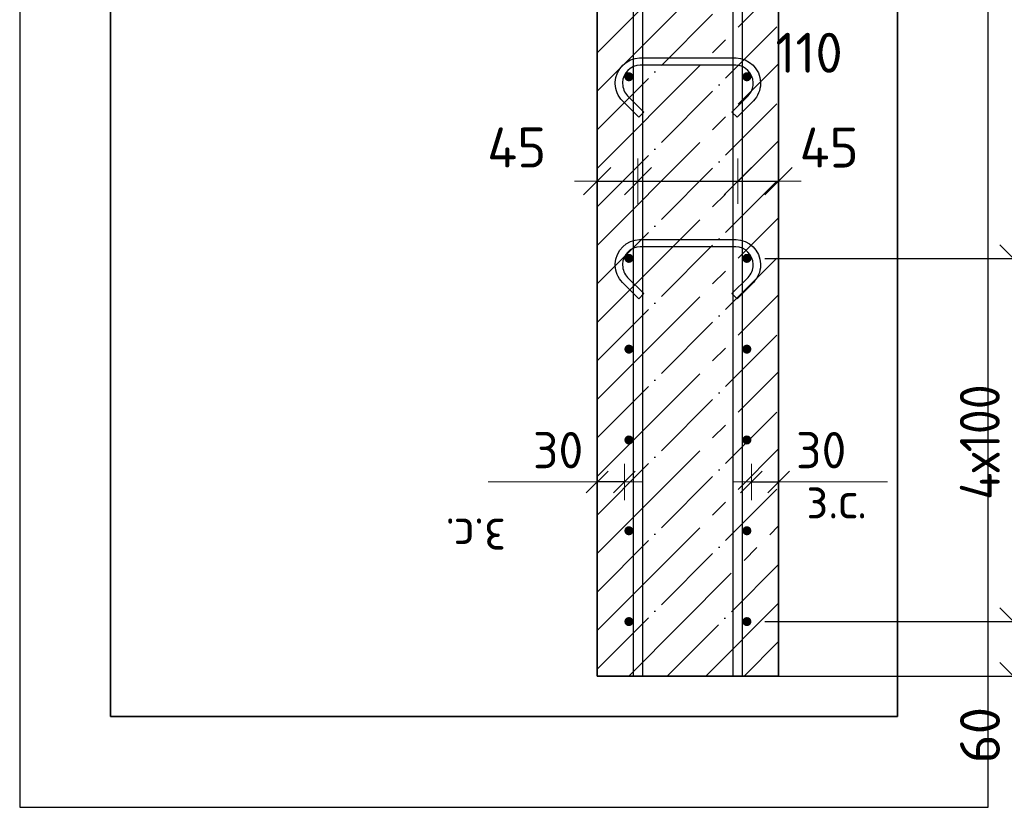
# Model space of a CAD drawing. Header units: millimetres. Extents: x -2995 to 60896, y -2809 to 57831.
# Tile 84 of 169: x 35602 to 36687, y 22598 to 23465. Entities that reach past the tile are written whole.
import ezdxf

# ---------------------------------------------------------------- set-up
doc = ezdxf.new("R2010")
doc.units = ezdxf.units.MM
doc.header["$PDMODE"] = 65
doc.linetypes.add('______11', pattern=[100, 80, -10, 0, -10])
doc.linetypes.add('______5', pattern=[220, 160, -20, 20, -20])
for name, color, linetype, lineweight in [('Standard', 7, 'Continuous', 25), ('Арм.стержн. вертикальными 1', 22, 'Continuous', 35), ('Арм.стержн.горизонт. 1', 180, 'Continuous', 35), ('Размерная линия_ общее', 7, 'Continuous', 13), ('Размерная линия_ общее_1', 7, 'Continuous', 13)]:
    doc.layers.add(name, color=color, linetype=linetype, lineweight=lineweight)
doc.layers.add('Арм.стержн.Стяжки', color=7, linetype='Continuous', lineweight=35, true_color=0x501e0f)
doc.styles.add('ISOCPEUR', font='ISOCPEUR')
doc.dimstyles.new('DIMSTYLE_11', dxfattribs={"dimtxt": 44, "dimasz": 50, "dimexe": 0, "dimexo": 0.001, "dimgap": 22, "dimtad": 2, "dimdec": 0, "dimrnd": 5, "dimzin": 12, "dimdsep": 46, "dimtxsty": 'ISOCPEUR', "dimblk1": 'ALL_ML_STRICH', "dimblk2": 'ALL_ML_STRICH', "dimsah": 1, "dimcen": 0, "dimse1": 1, "dimse2": 1, "dimclrd": 7, "dimclre": 256, "dimclrt": 7, "dimadec": 0, "dimazin": 0, "dimtfac": 1, "dimtdec": 0, "dimtix": 1, "dimtmove": 2, "dimatfit": 3, "dimfxl": 0, "dimtvp": 1.2, "dimtzin": 0, "dimlwd": 0, "dimlwe": -3, "dimarcsym": 0})
doc.dimstyles.new('DIMSTYLE_3', dxfattribs={"dimtxt": 44, "dimasz": 50, "dimexe": 0, "dimexo": 0, "dimgap": 22, "dimtad": 2, "dimdec": 0, "dimrnd": 5, "dimzin": 12, "dimdsep": 46, "dimtxsty": 'ISOCPEUR', "dimblk1": 'ALL_ML_STRICH', "dimblk2": 'ALL_ML_STRICH', "dimsah": 1, "dimcen": 0, "dimclrd": 7, "dimclre": 256, "dimclrt": 7, "dimadec": 0, "dimazin": 0, "dimtfac": 1, "dimtdec": 0, "dimtix": 1, "dimtmove": 2, "dimatfit": 3, "dimfxl": 0, "dimtvp": 1.2, "dimtzin": 0, "dimlwd": 0, "dimlwe": -3, "dimarcsym": 0})
doc.dimstyles.new('DIMSTYLE_5', dxfattribs={"dimtxt": 44, "dimasz": 50, "dimexe": 0, "dimexo": 0, "dimgap": 22, "dimtad": 2, "dimdec": 0, "dimrnd": 5, "dimzin": 12, "dimdsep": 46, "dimtxsty": 'ISOCPEUR', "dimblk1": 'ALL_ML_STRICH', "dimblk2": 'ALL_ML_STRICH', "dimsah": 1, "dimcen": 0, "dimclrd": 7, "dimclre": 256, "dimclrt": 7, "dimadec": 0, "dimazin": 0, "dimtfac": 1, "dimtdec": 0, "dimtix": 1, "dimtmove": 2, "dimatfit": 3, "dimfxl": 0, "dimtzin": 0, "dimlwd": 0, "dimlwe": -3, "dimarcsym": 0})
doc.dimstyles.new('DIMSTYLE_8', dxfattribs={"dimtxt": 40, "dimasz": 40, "dimexe": 0, "dimexo": 0.001, "dimgap": 20, "dimtad": 2, "dimdec": 0, "dimrnd": 5, "dimzin": 12, "dimdsep": 46, "dimtxsty": 'ISOCPEUR', "dimblk1": 'ALL_ML_STRICH', "dimblk2": 'ALL_ML_STRICH', "dimsah": 1, "dimcen": 0, "dimse1": 1, "dimse2": 1, "dimclrd": 7, "dimclre": 256, "dimclrt": 7, "dimadec": 0, "dimazin": 0, "dimtfac": 1, "dimtdec": 0, "dimtix": 1, "dimtmove": 2, "dimatfit": 3, "dimfxl": 0, "dimtvp": 1.2, "dimtzin": 0, "dimlwd": 0, "dimlwe": -3, "dimarcsym": 0})

# ---------------------------------------------------------------- blocks, each defined once
blk = doc.blocks.new('ALL_ML_STRICH')
at = {"color": 0, "linetype": 'ByBlock', "lineweight": -2}
for p, q in [((0, -0.5), (0, 0.5)), ((-0.3, -0.3), (0.3, 0.3)), ((-1, 0), (0.5, 0))]:
    blk.add_line(p, q, dxfattribs=at)
blk = doc.blocks.new('*D226')
at = {"layer": 'DEFPOINTS', "color": 7, "linetype": 'Continuous', "lineweight": 13, "transparency": 33554687}
for p in [(36408.2, 22955.8), (36408.2, 22947.1), (36438.2, 22947.1)]:
    blk.add_point(p, dxfattribs=at)
at = {"layer": 'Размерная линия_ общее_1', "color": 7, "linetype": 'Continuous', "lineweight": -2, "transparency": 33554687}
blk.add_line((36408.2, 22955.8), (36438.2, 22955.8), dxfattribs=at)
at = {"layer": 'Размерная линия_ общее_1', "color": 7, "linetype": 'Continuous', "lineweight": 13, "transparency": 33554687, "xscale": 40, "yscale": 40, "zscale": 40, "rotation": 180}
blk.add_blockref('ALL_ML_STRICH', (36408.2, 22955.8), dxfattribs=at)
at = {"layer": 'Размерная линия_ общее_1', "color": 7, "linetype": 'Continuous', "lineweight": 13, "transparency": 33554687, "xscale": 40, "yscale": 40, "zscale": 40}
blk.add_blockref('ALL_ML_STRICH', (36438.2, 22955.8), dxfattribs=at)
at = {"layer": 'Размерная линия_ общее_1', "color": 7, "linetype": 'Continuous', "lineweight": 13, "transparency": 33554687, "insert": (36485.2, 22990.8), "char_height": 40, "width": 80, "attachment_point": 5, "style": 'ISOCPEUR'}
blk.add_mtext('\\A1;{30}', dxfattribs=at)
at = {"layer": 'Размерная линия_ общее_1', "color": 7, "linetype": 'Continuous', "lineweight": 13, "transparency": 33554687, "insert": (36468.8, 22955.6), "char_height": 40, "width": 2, "attachment_point": 1, "line_spacing_factor": 0.60241, "style": 'ISOCPEUR'}
blk.add_mtext('з.с.', dxfattribs=at)
blk = doc.blocks.new('*D227')
at = {"layer": 'DEFPOINTS', "color": 7, "linetype": 'Continuous', "lineweight": 13, "transparency": 33554687}
for p in [(36283.2, 23289.4), (36238.2, 23287.1), (36238.2, 23277.7)]:
    blk.add_point(p, dxfattribs=at)
at = {"layer": 'Размерная линия_ общее', "color": 7, "linetype": 'Continuous', "lineweight": -2, "transparency": 33554687}
blk.add_line((36238.2, 23287.1), (36283.2, 23287.1), dxfattribs=at)
at = {"layer": 'Размерная линия_ общее', "color": 7, "linetype": 'Continuous', "lineweight": 13, "transparency": 33554687, "xscale": 50, "yscale": 50, "zscale": 50, "rotation": 180}
blk.add_blockref('ALL_ML_STRICH', (36238.2, 23287.1), dxfattribs=at)
at = {"layer": 'Размерная линия_ общее', "color": 7, "linetype": 'Continuous', "lineweight": 13, "transparency": 33554687, "xscale": 50, "yscale": 50, "zscale": 50}
blk.add_blockref('ALL_ML_STRICH', (36283.2, 23287.1), dxfattribs=at)
at = {"layer": 'Размерная линия_ общее', "color": 7, "linetype": 'Continuous', "lineweight": 13, "transparency": 33554687, "insert": (36149.6, 23324.2), "char_height": 44, "width": 88, "attachment_point": 5, "style": 'ISOCPEUR'}
blk.add_mtext('\\A1;{45}', dxfattribs=at)
blk = doc.blocks.new('*D228')
at = {"layer": 'DEFPOINTS', "color": 7, "linetype": 'Continuous', "lineweight": 13, "transparency": 33554687}
for p in [(36283.2, 23289.4), (36393.2, 23293.4), (36283.2, 23287.1)]:
    blk.add_point(p, dxfattribs=at)
at = {"layer": 'Размерная линия_ общее', "color": 7, "linetype": 'Continuous', "lineweight": -2, "transparency": 33554687}
blk.add_line((36283.2, 23287.1), (36393.2, 23287.1), dxfattribs=at)
at = {"layer": 'Размерная линия_ общее', "color": 7, "linetype": 'Continuous', "lineweight": 13, "transparency": 33554687, "xscale": 50, "yscale": 50, "zscale": 50, "rotation": 180}
blk.add_blockref('ALL_ML_STRICH', (36283.2, 23287.1), dxfattribs=at)
at = {"layer": 'Размерная линия_ общее', "color": 7, "linetype": 'Continuous', "lineweight": 13, "transparency": 33554687, "xscale": 50, "yscale": 50, "zscale": 50}
blk.add_blockref('ALL_ML_STRICH', (36393.2, 23287.1), dxfattribs=at)
at = {"layer": 'Размерная линия_ общее', "color": 7, "linetype": 'Continuous', "lineweight": 13, "transparency": 33554687, "insert": (36471.8, 23428.5), "char_height": 44, "width": 132, "attachment_point": 5, "style": 'ISOCPEUR'}
blk.add_mtext('\\A1;{110}', dxfattribs=at)
blk = doc.blocks.new('*D229')
at = {"layer": 'DEFPOINTS', "color": 7, "linetype": 'Continuous', "lineweight": 13, "transparency": 33554687}
for p in [(36393.2, 23293.4), (36393.2, 23287.1), (36438.2, 23286.2)]:
    blk.add_point(p, dxfattribs=at)
at = {"layer": 'Размерная линия_ общее', "color": 7, "linetype": 'Continuous', "lineweight": -2, "transparency": 33554687}
blk.add_line((36393.2, 23287.1), (36438.2, 23287.1), dxfattribs=at)
at = {"layer": 'Размерная линия_ общее', "color": 7, "linetype": 'Continuous', "lineweight": 13, "transparency": 33554687, "xscale": 50, "yscale": 50, "zscale": 50, "rotation": 180}
blk.add_blockref('ALL_ML_STRICH', (36393.2, 23287.1), dxfattribs=at)
at = {"layer": 'Размерная линия_ общее', "color": 7, "linetype": 'Continuous', "lineweight": 13, "transparency": 33554687, "xscale": 50, "yscale": 50, "zscale": 50}
blk.add_blockref('ALL_ML_STRICH', (36438.2, 23287.1), dxfattribs=at)
at = {"layer": 'Размерная линия_ общее', "color": 7, "linetype": 'Continuous', "lineweight": 13, "transparency": 33554687, "insert": (36493.9, 23324.1), "char_height": 44, "width": 88, "attachment_point": 5, "style": 'ISOCPEUR'}
blk.add_mtext('\\A1;{45}', dxfattribs=at)
blk = doc.blocks.new('*D231')
at = {"layer": 'DEFPOINTS', "color": 7, "linetype": 'Continuous', "lineweight": 13, "transparency": 33554687}
for p in [(36268.2, 22955.8), (36238.2, 22947.1), (36268.2, 22947.1)]:
    blk.add_point(p, dxfattribs=at)
at = {"layer": 'Размерная линия_ общее_1', "color": 7, "linetype": 'Continuous', "lineweight": -2, "transparency": 33554687}
blk.add_line((36268.2, 22955.8), (36238.2, 22955.8), dxfattribs=at)
at = {"layer": 'Размерная линия_ общее_1', "color": 7, "linetype": 'Continuous', "lineweight": 13, "transparency": 33554687, "xscale": 40, "yscale": 40, "zscale": 40}
for p, rotation in [((36238.2, 22955.8), 180), ((36268.2, 22955.8), 360)]:
    blk.add_blockref('ALL_ML_STRICH', p, dxfattribs=dict(at, rotation=rotation))
at = {"layer": 'Размерная линия_ общее_1', "color": 7, "linetype": 'Continuous', "lineweight": 13, "transparency": 33554687, "insert": (36195.2, 22990.8), "char_height": 40, "width": 80, "attachment_point": 5, "style": 'ISOCPEUR'}
blk.add_mtext('\\A1;{30}', dxfattribs=at)
at = {"layer": 'Размерная линия_ общее_1', "color": 7, "linetype": 'Continuous', "lineweight": 13, "transparency": 33554687, "insert": (36137.7, 22875.6), "char_height": 40, "width": 2, "attachment_point": 1, "rotation": 180, "line_spacing_factor": 0.60241, "style": 'ISOCPEUR'}
blk.add_mtext('з.с.', dxfattribs=at)
blk = doc.blocks.new('*D232')
at = {"layer": 'DEFPOINTS', "color": 7, "linetype": 'Continuous', "lineweight": 13, "transparency": 33554687}
for p in [(36403.2, 22802), (36384.1, 22742), (36697, 22742)]:
    blk.add_point(p, dxfattribs=at)
at = {"layer": 'Размерная линия_ общее', "color": 253, "linetype": 'Continuous', "lineweight": -2, "true_color": 0xa0a0a0, "transparency": 33554687}
for p, q in [((36423.2, 22802), (36697, 22802)), ((36404.1, 22742), (36697, 22742))]:
    blk.add_line(p, q, dxfattribs=at)
at = {"layer": 'Размерная линия_ общее', "color": 7, "linetype": 'Continuous', "lineweight": -2, "transparency": 33554687}
blk.add_line((36697, 22742), (36697, 22802), dxfattribs=at)
at = {"layer": 'Размерная линия_ общее', "color": 7, "linetype": 'Continuous', "lineweight": 13, "transparency": 33554687, "xscale": 50, "yscale": 50, "zscale": 50}
for p, rotation in [((36697, 22802), 90), ((36697, 22742), 270)]:
    blk.add_blockref('ALL_ML_STRICH', p, dxfattribs=dict(at, rotation=rotation))
at = {"layer": 'Размерная линия_ общее', "color": 7, "linetype": 'Continuous', "lineweight": 13, "transparency": 33554687, "insert": (36660.2, 22677), "char_height": 44, "width": 88, "attachment_point": 5, "rotation": 90, "style": 'ISOCPEUR'}
blk.add_mtext('\\A1;{60}', dxfattribs=at)
blk = doc.blocks.new('*D233')
at = {"layer": 'DEFPOINTS', "color": 7, "linetype": 'Continuous', "lineweight": 13, "transparency": 33554687}
for p in [(36403.2, 23202), (36403.2, 22802), (36697, 22802)]:
    blk.add_point(p, dxfattribs=at)
at = {"layer": 'Размерная линия_ общее', "color": 253, "linetype": 'Continuous', "lineweight": -2, "true_color": 0xa0a0a0, "transparency": 33554687}
for p, q in [((36423.2, 23202), (36697, 23202)), ((36423.2, 22802), (36697, 22802))]:
    blk.add_line(p, q, dxfattribs=at)
at = {"layer": 'Размерная линия_ общее', "color": 7, "linetype": 'Continuous', "lineweight": -2, "transparency": 33554687}
blk.add_line((36697, 22802), (36697, 23202), dxfattribs=at)
at = {"layer": 'Размерная линия_ общее', "color": 7, "linetype": 'Continuous', "lineweight": 13, "transparency": 33554687, "xscale": 50, "yscale": 50, "zscale": 50}
for p, rotation in [((36697, 23202), 90), ((36697, 22802), 270)]:
    blk.add_blockref('ALL_ML_STRICH', p, dxfattribs=dict(at, rotation=rotation))
at = {"layer": 'Размерная линия_ общее', "color": 7, "linetype": 'Continuous', "lineweight": 13, "transparency": 33554687, "insert": (36638, 22936), "char_height": 44, "width": 2.2, "attachment_point": 1, "rotation": 90, "line_spacing_factor": 0.60241, "style": 'ISOCPEUR'}
blk.add_mtext('\\W0.91;4х100', dxfattribs=at)
blk = doc.blocks.new('*D234')
at = {"layer": 'DEFPOINTS', "color": 7, "linetype": 'Continuous', "lineweight": 13, "transparency": 33554687}
for p in [(36403.2, 25402), (36403.2, 23202), (36697, 23202)]:
    blk.add_point(p, dxfattribs=at)
at = {"layer": 'Размерная линия_ общее', "color": 253, "linetype": 'Continuous', "lineweight": -2, "true_color": 0xa0a0a0, "transparency": 33554687}
for p, q in [((36423.2, 25402), (36697, 25402)), ((36423.2, 23202), (36697, 23202))]:
    blk.add_line(p, q, dxfattribs=at)
at = {"layer": 'Размерная линия_ общее', "color": 7, "linetype": 'Continuous', "lineweight": -2, "transparency": 33554687}
blk.add_line((36697, 23202), (36697, 25402), dxfattribs=at)
at = {"layer": 'Размерная линия_ общее', "color": 7, "linetype": 'Continuous', "lineweight": 13, "transparency": 33554687, "xscale": 50, "yscale": 50, "zscale": 50}
for p, rotation in [((36697, 25402), 90), ((36697, 23202), 270)]:
    blk.add_blockref('ALL_ML_STRICH', p, dxfattribs=dict(at, rotation=rotation))
at = {"layer": 'Размерная линия_ общее', "color": 7, "linetype": 'Continuous', "lineweight": 13, "transparency": 33554687, "insert": (36638, 24158), "char_height": 44, "width": 2.2, "attachment_point": 1, "rotation": 90, "line_spacing_factor": 0.60241, "style": 'ISOCPEUR'}
blk.add_mtext('\\W0.91;11х200=2200', dxfattribs=at)
blk = doc.blocks.new('*D237')
at = {"layer": 'DEFPOINTS', "color": 7, "linetype": 'Continuous', "lineweight": 13, "transparency": 33554687}
for p in [(36438.2, 25862), (36486.2, 22742), (36865.5, 22742)]:
    blk.add_point(p, dxfattribs=at)
at = {"layer": 'Размерная линия_ общее', "color": 253, "linetype": 'Continuous', "lineweight": -2, "true_color": 0xa0a0a0, "transparency": 33554687}
for p, q in [((36458.2, 25862), (36865.5, 25862)), ((36506.2, 22742), (36865.5, 22742))]:
    blk.add_line(p, q, dxfattribs=at)
at = {"layer": 'Размерная линия_ общее', "color": 7, "linetype": 'Continuous', "lineweight": -2, "transparency": 33554687}
blk.add_line((36865.5, 22742), (36865.5, 25862), dxfattribs=at)
at = {"layer": 'Размерная линия_ общее', "color": 7, "linetype": 'Continuous', "lineweight": 13, "transparency": 33554687, "xscale": 50, "yscale": 50, "zscale": 50}
for p, rotation in [((36865.5, 25862), 90), ((36865.5, 22742), 270)]:
    blk.add_blockref('ALL_ML_STRICH', p, dxfattribs=dict(at, rotation=rotation))
at = {"layer": 'Размерная линия_ общее', "color": 7, "linetype": 'Continuous', "lineweight": 13, "transparency": 33554687, "insert": (36828.5, 24308.6), "char_height": 44, "width": 176, "attachment_point": 5, "rotation": 90, "style": 'ISOCPEUR'}
blk.add_mtext('\\A1;{3120}', dxfattribs=at)

msp = doc.modelspace()

# ---------------------------------------------------------------- hatches: boundary and pattern name
at = {"layer": 'Арм.стержн.горизонт. 1', "linetype": 'Continuous', "lineweight": 50, "transparency": 33554687}
for points in [[(36278.2, 23402), (36277.9, 23404), (36276.8, 23405.6), (36275.2, 23406.7), (36273.2, 23407), (36271.3, 23406.7), (36269.7, 23405.6), (36268.6, 23404), (36268.2, 23402), (36268.6, 23400.1), (36269.7, 23398.5), (36271.3, 23397.4), (36273.2, 23397), (36275.2, 23397.4), (36276.8, 23398.5), (36277.9, 23400.1)], [(36408.2, 23402), (36407.9, 23404), (36406.8, 23405.6), (36405.2, 23406.7), (36403.2, 23407), (36401.3, 23406.7), (36399.7, 23405.6), (36398.6, 23404), (36398.2, 23402), (36398.6, 23400.1), (36399.7, 23398.5), (36401.3, 23397.4), (36403.2, 23397), (36405.2, 23397.4), (36406.8, 23398.5), (36407.9, 23400.1)], [(36278.2, 23202), (36277.9, 23204), (36276.8, 23205.6), (36275.2, 23206.7), (36273.2, 23207), (36271.3, 23206.7), (36269.7, 23205.6), (36268.6, 23204), (36268.2, 23202), (36268.6, 23200.1), (36269.7, 23198.5), (36271.3, 23197.4), (36273.2, 23197), (36275.2, 23197.4), (36276.8, 23198.5), (36277.9, 23200.1)], [(36408.2, 23202), (36407.9, 23204), (36406.8, 23205.6), (36405.2, 23206.7), (36403.2, 23207), (36401.3, 23206.7), (36399.7, 23205.6), (36398.6, 23204), (36398.2, 23202), (36398.6, 23200.1), (36399.7, 23198.5), (36401.3, 23197.4), (36403.2, 23197), (36405.2, 23197.4), (36406.8, 23198.5), (36407.9, 23200.1)], [(36278.2, 23102), (36277.9, 23104), (36276.8, 23105.6), (36275.2, 23106.7), (36273.2, 23107), (36271.3, 23106.7), (36269.7, 23105.6), (36268.6, 23104), (36268.2, 23102), (36268.6, 23100.1), (36269.7, 23098.5), (36271.3, 23097.4), (36273.2, 23097), (36275.2, 23097.4), (36276.8, 23098.5), (36277.9, 23100.1)], [(36408.2, 23102), (36407.9, 23104), (36406.8, 23105.6), (36405.2, 23106.7), (36403.2, 23107), (36401.3, 23106.7), (36399.7, 23105.6), (36398.6, 23104), (36398.2, 23102), (36398.6, 23100.1), (36399.7, 23098.5), (36401.3, 23097.4), (36403.2, 23097), (36405.2, 23097.4), (36406.8, 23098.5), (36407.9, 23100.1)], [(36278.2, 23002), (36277.9, 23004), (36276.8, 23005.6), (36275.2, 23006.7), (36273.2, 23007), (36271.3, 23006.7), (36269.7, 23005.6), (36268.6, 23004), (36268.2, 23002), (36268.6, 23000.1), (36269.7, 22998.5), (36271.3, 22997.4), (36273.2, 22997), (36275.2, 22997.4), (36276.8, 22998.5), (36277.9, 23000.1)], [(36408.2, 23002), (36407.9, 23004), (36406.8, 23005.6), (36405.2, 23006.7), (36403.2, 23007), (36401.3, 23006.7), (36399.7, 23005.6), (36398.6, 23004), (36398.2, 23002), (36398.6, 23000.1), (36399.7, 22998.5), (36401.3, 22997.4), (36403.2, 22997), (36405.2, 22997.4), (36406.8, 22998.5), (36407.9, 23000.1)], [(36278.2, 22902), (36277.9, 22904), (36276.8, 22905.6), (36275.2, 22906.7), (36273.2, 22907), (36271.3, 22906.7), (36269.7, 22905.6), (36268.6, 22904), (36268.2, 22902), (36268.6, 22900.1), (36269.7, 22898.5), (36271.3, 22897.4), (36273.2, 22897), (36275.2, 22897.4), (36276.8, 22898.5), (36277.9, 22900.1)], [(36408.2, 22902), (36407.9, 22904), (36406.8, 22905.6), (36405.2, 22906.7), (36403.2, 22907), (36401.3, 22906.7), (36399.7, 22905.6), (36398.6, 22904), (36398.2, 22902), (36398.6, 22900.1), (36399.7, 22898.5), (36401.3, 22897.4), (36403.2, 22897), (36405.2, 22897.4), (36406.8, 22898.5), (36407.9, 22900.1)], [(36278.2, 22802), (36277.9, 22804), (36276.8, 22805.6), (36275.2, 22806.7), (36273.2, 22807), (36271.3, 22806.7), (36269.7, 22805.6), (36268.6, 22804), (36268.2, 22802), (36268.6, 22800.1), (36269.7, 22798.5), (36271.3, 22797.4), (36273.2, 22797), (36275.2, 22797.4), (36276.8, 22798.5), (36277.9, 22800.1)], [(36408.2, 22802), (36407.9, 22804), (36406.8, 22805.6), (36405.2, 22806.7), (36403.2, 22807), (36401.3, 22806.7), (36399.7, 22805.6), (36398.6, 22804), (36398.2, 22802), (36398.6, 22800.1), (36399.7, 22798.5), (36401.3, 22797.4), (36403.2, 22797), (36405.2, 22797.4), (36406.8, 22798.5), (36407.9, 22800.1)]]:
    msp.add_hatch(color=4, dxfattribs=at).paths.add_polyline_path(points)

# ---------------------------------------------------------------- linework, layer by layer
at = {"layer": 'Standard', "color": 52, "linetype": 'Continuous', "lineweight": -3, "transparency": 33554687}
for p, q in [((35701.8, 22697.5), (35701.8, 26335.7)), ((35701.8, 26335.7), (35701.8, 22697.5)), ((36569.1, 26335.7), (36569.1, 22697.5)), ((36569.1, 22697.5), (36569.1, 26335.7)), ((36569.1, 22697.5), (35701.8, 22697.5)), ((35701.8, 22697.5), (36569.1, 22697.5))]:
    msp.add_line(p, q, dxfattribs=at)
at = {"layer": 'Standard', "color": 7, "linetype": 'Continuous', "lineweight": 13, "transparency": 33554687}
for p, q in [((36238.2, 22955.8), (36118.2, 22955.8)), ((36438.2, 22955.8), (36558.2, 22955.8))]:
    msp.add_line(p, q, dxfattribs=at)
at = {"layer": 'Standard', "color": 7, "linetype": 'Continuous', "lineweight": 25, "transparency": 33554687}
msp.add_lwpolyline([(35601.8, 22597.5), (36669.1, 22597.5), (36669.1, 26435.7), (35601.8, 26435.7), (35601.8, 22597.5)], dxfattribs=at)
at = {"layer": 'Арм.стержн. вертикальными 1', "color": 4, "linetype": 'Continuous', "lineweight": 25, "transparency": 33554687}
for points in [[(36388.2, 22742), (36388.2, 25953), (36387.6, 25957.5), (36386.1, 25962.1), (36383.8, 25966.3), (36380.9, 25969.7), (36377.5, 25972.6), (36373.3, 25974.9), (36368.7, 25976.4), (36364.2, 25977), (36083.2, 25977), (36083.2, 25987), (36364.9, 25987), (36371, 25986.2), (36377.3, 25984.1), (36383.2, 25980.8), (36388, 25976.8), (36392, 25972), (36395.3, 25966.1), (36397.4, 25959.8), (36398.2, 25953.7), (36398.2, 22742), (36388.2, 22742)], [(36388.2, 22742), (36388.2, 25953), (36387.6, 25957.5), (36386.1, 25962.1), (36383.8, 25966.3), (36380.9, 25969.7), (36377.5, 25972.6), (36373.3, 25974.9), (36368.7, 25976.4), (36364.2, 25977), (36083.2, 25977), (36083.2, 25987), (36364.9, 25987), (36371, 25986.2), (36377.3, 25984.1), (36383.2, 25980.8), (36388, 25976.8), (36392, 25972), (36395.3, 25966.1), (36397.4, 25959.8), (36398.2, 25953.7), (36398.2, 22742), (36388.2, 22742)], [(36388.2, 22742), (36388.2, 25953), (36387.6, 25957.5), (36386.1, 25962.1), (36383.8, 25966.3), (36380.9, 25969.7), (36377.5, 25972.6), (36373.3, 25974.9), (36368.7, 25976.4), (36364.2, 25977), (36083.2, 25977), (36083.2, 25987), (36364.9, 25987), (36371, 25986.2), (36377.3, 25984.1), (36383.2, 25980.8), (36388, 25976.8), (36392, 25972), (36395.3, 25966.1), (36397.4, 25959.8), (36398.2, 25953.7), (36398.2, 22742), (36388.2, 22742)], [(36278.2, 22742), (36278.2, 25893), (36277.6, 25897.5), (36276.1, 25902.1), (36273.8, 25906.3), (36270.9, 25909.7), (36267.5, 25912.6), (36263.3, 25914.9), (36258.7, 25916.4), (36254.2, 25917), (35913.2, 25917), (35913.2, 25927), (36254.9, 25927), (36261, 25926.2), (36267.3, 25924.1), (36273.2, 25920.8), (36278, 25916.8), (36282, 25912), (36285.3, 25906.1), (36287.4, 25899.8), (36288.2, 25893.7), (36288.2, 22742), (36278.2, 22742)], [(36278.2, 22742), (36278.2, 25893), (36277.6, 25897.5), (36276.1, 25902.1), (36273.8, 25906.3), (36270.9, 25909.7), (36267.5, 25912.6), (36263.3, 25914.9), (36258.7, 25916.4), (36254.2, 25917), (35913.2, 25917), (35913.2, 25927), (36254.9, 25927), (36261, 25926.2), (36267.3, 25924.1), (36273.2, 25920.8), (36278, 25916.8), (36282, 25912), (36285.3, 25906.1), (36287.4, 25899.8), (36288.2, 25893.7), (36288.2, 22742), (36278.2, 22742)], [(36278.2, 22742), (36278.2, 25893), (36277.6, 25897.5), (36276.1, 25902.1), (36273.8, 25906.3), (36270.9, 25909.7), (36267.5, 25912.6), (36263.3, 25914.9), (36258.7, 25916.4), (36254.2, 25917), (35913.2, 25917), (35913.2, 25927), (36254.9, 25927), (36261, 25926.2), (36267.3, 25924.1), (36273.2, 25920.8), (36278, 25916.8), (36282, 25912), (36285.3, 25906.1), (36287.4, 25899.8), (36288.2, 25893.7), (36288.2, 22742), (36278.2, 22742)]]:
    msp.add_lwpolyline(points, dxfattribs=at)
at = {"layer": 'Арм.стержн.горизонт. 1', "color": 52, "linetype": 'Continuous', "lineweight": 25, "transparency": 33554687}
for p, q in [((36238.2, 22742), (36238.2, 22742)), ((36438.2, 22742), (36438.2, 22742))]:
    msp.add_line(p, q, dxfattribs=at)
at = {"layer": 'Арм.стержн.Стяжки', "color": 40, "linetype": 'Continuous', "lineweight": 25, "transparency": 33554687}
for points in [[(36284, 23357.5), (36266, 23375.6), (36264.3, 23377.5), (36262.8, 23379.6), (36261.5, 23381.9), (36260.4, 23384.2), (36259.5, 23386.6), (36258.8, 23389.1), (36258.4, 23391.7), (36258.2, 23394.2), (36258.2, 23396.2), (36258.9, 23401.1), (36260.6, 23406.2), (36263.2, 23410.9), (36266.4, 23414.7), (36270.3, 23417.9), (36275, 23420.6), (36280, 23422.2), (36284.9, 23422.9), (36391.6, 23422.9), (36396.4, 23422.2), (36401.5, 23420.6), (36406.2, 23417.9), (36410.1, 23414.7), (36413.3, 23410.9), (36415.9, 23406.2), (36417.6, 23401.1), (36418.2, 23396.2), (36418.2, 23394.2), (36418.1, 23391.7), (36417.6, 23389.1), (36417, 23386.6), (36416.1, 23384.2), (36415, 23381.9), (36413.7, 23379.6), (36412.2, 23377.5), (36410.5, 23375.6), (36392.4, 23357.5), (36386.8, 23363.2), (36404.7, 23381), (36405.9, 23382.5), (36407, 23384), (36407.9, 23385.6), (36408.7, 23387.3), (36409.3, 23389), (36409.8, 23390.8), (36410.1, 23392.6), (36410.2, 23394.5), (36410.2, 23395.7), (36409.7, 23399.3), (36408.5, 23403), (36406.7, 23406.3), (36404.4, 23409), (36401.6, 23411.3), (36398.3, 23413.2), (36394.6, 23414.4), (36391, 23414.9), (36285.5, 23414.9), (36281.9, 23414.4), (36278.2, 23413.2), (36274.8, 23411.3), (36272.1, 23409), (36269.8, 23406.3), (36268, 23403), (36266.7, 23399.3), (36266.2, 23395.7), (36266.2, 23394.5), (36266.4, 23392.6), (36266.7, 23390.8), (36267.1, 23389), (36267.8, 23387.3), (36268.5, 23385.6), (36269.5, 23384), (36270.6, 23382.5), (36271.8, 23381), (36289.7, 23363.2), (36284, 23357.5)], [(36284, 23357.5), (36266, 23375.6), (36264.3, 23377.5), (36262.8, 23379.6), (36261.5, 23381.9), (36260.4, 23384.2), (36259.5, 23386.6), (36258.8, 23389.1), (36258.4, 23391.7), (36258.2, 23394.2), (36258.2, 23396.2), (36258.9, 23401.1), (36260.6, 23406.2), (36263.2, 23410.9), (36266.4, 23414.7), (36270.3, 23417.9), (36275, 23420.6), (36280, 23422.2), (36284.9, 23422.9), (36391.6, 23422.9), (36396.4, 23422.2), (36401.5, 23420.6), (36406.2, 23417.9), (36410.1, 23414.7), (36413.3, 23410.9), (36415.9, 23406.2), (36417.6, 23401.1), (36418.2, 23396.2), (36418.2, 23394.2), (36418.1, 23391.7), (36417.6, 23389.1), (36417, 23386.6), (36416.1, 23384.2), (36415, 23381.9), (36413.7, 23379.6), (36412.2, 23377.5), (36410.5, 23375.6), (36392.4, 23357.5), (36386.8, 23363.2), (36404.7, 23381), (36405.9, 23382.5), (36407, 23384), (36407.9, 23385.6), (36408.7, 23387.3), (36409.3, 23389), (36409.8, 23390.8), (36410.1, 23392.6), (36410.2, 23394.5), (36410.2, 23395.7), (36409.7, 23399.3), (36408.5, 23403), (36406.7, 23406.3), (36404.4, 23409), (36401.6, 23411.3), (36398.3, 23413.2), (36394.6, 23414.4), (36391, 23414.9), (36285.5, 23414.9), (36281.9, 23414.4), (36278.2, 23413.2), (36274.8, 23411.3), (36272.1, 23409), (36269.8, 23406.3), (36268, 23403), (36266.7, 23399.3), (36266.2, 23395.7), (36266.2, 23394.5), (36266.4, 23392.6), (36266.7, 23390.8), (36267.1, 23389), (36267.8, 23387.3), (36268.5, 23385.6), (36269.5, 23384), (36270.6, 23382.5), (36271.8, 23381), (36289.7, 23363.2), (36284, 23357.5)], [(36284, 23157.5), (36266, 23175.6), (36264.3, 23177.5), (36262.8, 23179.6), (36261.5, 23181.9), (36260.4, 23184.2), (36259.5, 23186.6), (36258.8, 23189.1), (36258.4, 23191.7), (36258.2, 23194.2), (36258.2, 23196.2), (36258.9, 23201.1), (36260.6, 23206.2), (36263.2, 23210.9), (36266.4, 23214.7), (36270.3, 23217.9), (36275, 23220.6), (36280, 23222.2), (36284.9, 23222.9), (36391.6, 23222.9), (36396.4, 23222.2), (36401.5, 23220.6), (36406.2, 23217.9), (36410.1, 23214.7), (36413.3, 23210.9), (36415.9, 23206.2), (36417.6, 23201.1), (36418.2, 23196.2), (36418.2, 23194.2), (36418.1, 23191.7), (36417.6, 23189.1), (36417, 23186.6), (36416.1, 23184.2), (36415, 23181.9), (36413.7, 23179.6), (36412.2, 23177.5), (36410.5, 23175.6), (36392.4, 23157.5), (36386.8, 23163.2), (36404.7, 23181), (36405.9, 23182.5), (36407, 23184), (36407.9, 23185.6), (36408.7, 23187.3), (36409.3, 23189), (36409.8, 23190.8), (36410.1, 23192.6), (36410.2, 23194.5), (36410.2, 23195.7), (36409.7, 23199.3), (36408.5, 23203), (36406.7, 23206.3), (36404.4, 23209), (36401.6, 23211.3), (36398.3, 23213.2), (36394.6, 23214.4), (36391, 23214.9), (36285.5, 23214.9), (36281.9, 23214.4), (36278.2, 23213.2), (36274.8, 23211.3), (36272.1, 23209), (36269.8, 23206.3), (36268, 23203), (36266.7, 23199.3), (36266.2, 23195.7), (36266.2, 23194.5), (36266.4, 23192.6), (36266.7, 23190.8), (36267.1, 23189), (36267.8, 23187.3), (36268.5, 23185.6), (36269.5, 23184), (36270.6, 23182.5), (36271.8, 23181), (36289.7, 23163.2), (36284, 23157.5)]]:
    msp.add_lwpolyline(points, dxfattribs=at)
at = {"layer": 'Размерная линия_ общее', "color": 7, "linetype": 'Continuous', "lineweight": 35, "transparency": 33554687}
for p, q in [((36238.2, 25862), (36238.2, 22742)), ((36438.2, 22742), (36438.2, 25862)), ((36238.2, 22742), (36438.2, 22742))]:
    msp.add_line(p, q, dxfattribs=at)
at = {"layer": 'Размерная линия_ общее', "color": 253, "linetype": '______11', "lineweight": -3, "true_color": 0xababab, "transparency": 33554687}
for p, q in [((36238.2, 23428.5), (36438.2, 23628.5)), ((36238.2, 23343.7), (36438.2, 23543.7)), ((36238.2, 23258.8), (36438.2, 23458.8)), ((36238.2, 23174), (36438.2, 23374)), ((36238.2, 23089.1), (36438.2, 23289.1)), ((36238.2, 23004.3), (36438.2, 23204.3)), ((36238.2, 22919.4), (36438.2, 23119.4)), ((36238.2, 22834.6), (36438.2, 23034.6)), ((36238.2, 22749.7), (36438.2, 22949.7)), ((36315.4, 22742), (36438.2, 22864.9)), ((36400.3, 22742), (36438.2, 22780))]:
    msp.add_line(p, q, dxfattribs=at)
at = {"layer": 'Размерная линия_ общее', "color": 253, "linetype": '______5', "lineweight": -3, "true_color": 0xababab, "transparency": 33554687}
for p, q in [((36238.2, 23386.1), (36438.2, 23586.1)), ((36238.2, 23301.2), (36438.2, 23501.2)), ((36238.2, 23216.4), (36438.2, 23416.4)), ((36238.2, 23131.5), (36438.2, 23331.5)), ((36238.2, 23046.7), (36438.2, 23246.7)), ((36238.2, 22961.8), (36438.2, 23161.8)), ((36238.2, 22877), (36438.2, 23077)), ((36238.2, 22792.1), (36438.2, 22992.1)), ((36273, 22742), (36438.2, 22907.3)), ((36357.9, 22742), (36438.2, 22822.4))]:
    msp.add_line(p, q, dxfattribs=at)

# ---------------------------------------------------------------- dimensions: what is measured, and where the dimension line sits
at = {"layer": 'Размерная линия_ общее', "color": 7, "linetype": 'Continuous', "lineweight": 13, "transparency": 33554687}
for base, p1, p2, dimstyle, picture, middle in [((36865.5, 25862), (36506.2, 22742), (36458.2, 25862), 'DIMSTYLE_5', '*D237', (36828.5, 24308.6)), ((36697, 22802), (36404.1, 22742), (36423.2, 22802), 'DIMSTYLE_3', '*D232', (36660.2, 22677))]:
    dim = msp.add_linear_dim(base=base, p1=p1, p2=p2, angle=90, dimstyle=dimstyle, override={"dimpost": '<>', "dimclrd": 7, "dimclre": 253, "dimclrt": 7, "dimlwd": 0, "dimlwe": 65533}, dxfattribs=at)
    dim.commit()
    dim.dimension.update_dxf_attribs({"geometry": picture, "text_midpoint": middle, "dimtype": 160})
for base, p1, p2, text, picture, middle in [((36697, 25402), (36423.2, 23202), (36423.2, 25402), '\\W0.91;11х200=2200', '*D234', (36675, 24302)), ((36697, 23202), (36423.2, 22802), (36423.2, 23202), '\\W0.91;4х100', '*D233', (36675, 23002))]:
    dim = msp.add_linear_dim(base=base, p1=p1, p2=p2, angle=90, text=text, dimstyle='DIMSTYLE_5', override={"dimpost": '<>', "dimclrd": 7, "dimclre": 253, "dimclrt": 7, "dimlwd": 0, "dimlwe": 65533}, dxfattribs=at)
    dim.commit()
    dim.dimension.update_dxf_attribs({"geometry": picture, "text_midpoint": middle, "dimtype": 160})
for base, p1, p2, picture, middle in [((36393.2, 23287.1), (36283.2, 23289.4), (36393.2, 23293.4), '*D228', (36471.8, 23428.5)), ((36283.2, 23287.1), (36238.2, 23277.7), (36283.2, 23289.4), '*D227', (36149.6, 23324.2)), ((36438.2, 23287.1), (36393.2, 23293.4), (36438.2, 23286.2), '*D229', (36493.9, 23324.1))]:
    dim = msp.add_linear_dim(base=base, p1=p1, p2=p2, dimstyle='DIMSTYLE_11', override={"dimpost": '<>', "dimclrd": 7, "dimclre": 253, "dimclrt": 7, "dimlwd": 0, "dimlwe": 65533}, dxfattribs=at)
    dim.commit()
    dim.dimension.update_dxf_attribs({"geometry": picture, "text_midpoint": middle, "dimtype": 160})
at = {"layer": 'Размерная линия_ общее_1', "color": 7, "linetype": 'Continuous', "lineweight": 13, "transparency": 33554687}
dim = msp.add_linear_dim(base=(36238.2, 22955.8), p1=(36268.2, 22947.1), p2=(36238.2, 22947.1), angle=180, text='<>\\Xз.с.', dimstyle='DIMSTYLE_8', override={"dimpost": '<>', "dimclrd": 7, "dimclre": 253, "dimclrt": 7, "dimlwd": 0, "dimlwe": 65533}, dxfattribs=at)
dim.commit()
dim.dimension.update_dxf_attribs({"geometry": '*D231', "text_midpoint": (36195.2, 22990.8), "dimtype": 160})
dim = msp.add_linear_dim(base=(36438.2, 22955.8), p1=(36408.2, 22947.1), p2=(36438.2, 22947.1), text='<>\\Xз.с.', dimstyle='DIMSTYLE_8', override={"dimpost": '<>', "dimclrd": 7, "dimclre": 253, "dimclrt": 7, "dimlwd": 0, "dimlwe": 65533}, dxfattribs=at)
dim.commit()
dim.dimension.update_dxf_attribs({"geometry": '*D226', "text_midpoint": (36485.2, 22990.8), "dimtype": 160})

doc.saveas('drawing.dxf')
